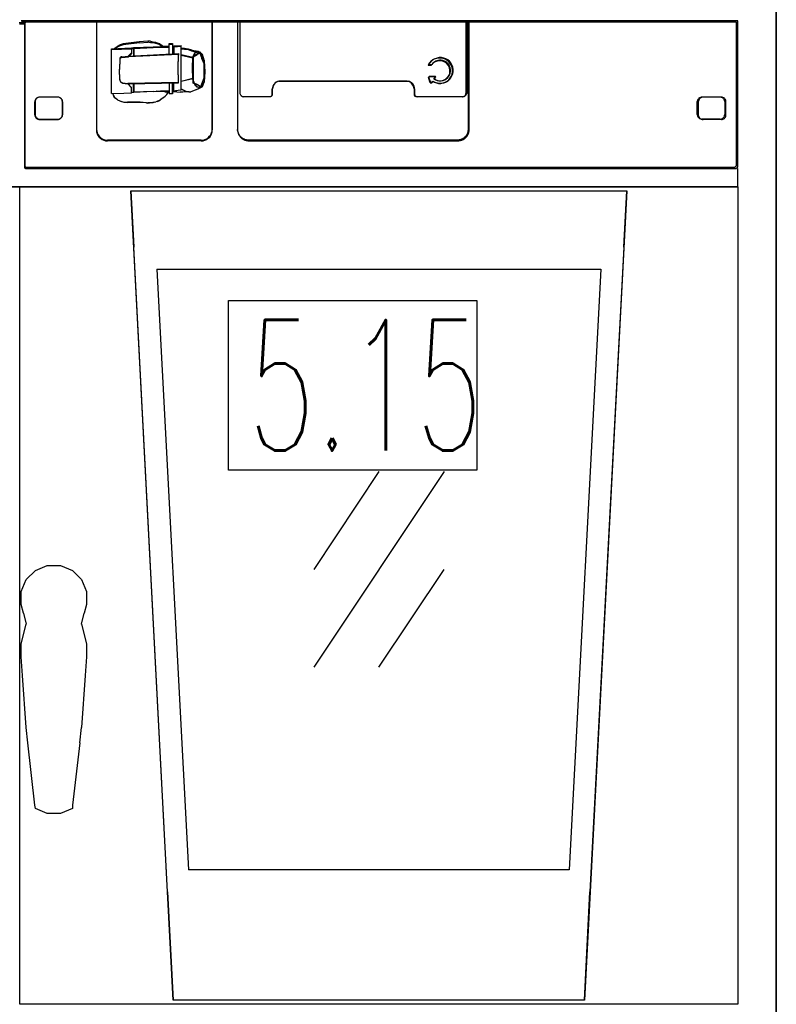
# Model space of a CAD drawing. Header units: millimetres. Extents: x 0 to 40100, y 0 to 29075.
# Tile 110 of 119: x 29820 to 30400, y 14844 to 15598. Entities that reach past the tile are written whole.
import ezdxf

# ---------------------------------------------------------------- set-up
doc = ezdxf.new("R2010")
doc.units = ezdxf.units.MM
doc.header["$MEASUREMENT"] = 0
doc.linetypes.add('AUSGEZOGEN', pattern=[0, 0])
doc.layers.get('0').update_dxf_attribs({"linetype": 'CONTINUOUS'})
for name, color, linetype, true_color in [('ibmp_KT_Einrichtung', 7, 'AUSGEZOGEN', 0x000080), ('ibmp_KT_Grundriss', 6, 'AUSGEZOGEN', 0xff00ff), ('ibmp_KT_Positionsnummern', 7, 'AUSGEZOGEN', 0x800000)]:
    doc.layers.add(name, color=color, linetype=linetype, true_color=true_color)
doc.layers.add('IBMP_KT_GR', color=7, linetype='AUSGEZOGEN')
doc.styles.get("Standard").update_dxf_attribs({"font": 'TXT.SHX'})

# ---------------------------------------------------------------- blocks, each defined once
blk = doc.blocks.new('BLOCK_00273')
at = {"layer": 'ibmp_KT_Einrichtung', "color": 0, "linetype": 'AUSGEZOGEN', "true_color": 0x000000}
for p, q in [((29819.71, 15595.9), (29824.1, 15595.9)), ((29820.01, 15594.9), (29824.4, 15594.9)), ((30370.41, 15597.2), (29821.4, 15597.2)), ((30369.4, 15596.2), (29821.7, 15596.2)), ((29824.1, 15596.7), (29824.61, 15597.2)), ((29824.1, 15484.7), (29824.1, 15596.7)), ((29824.81, 15596.2), (29824.4, 15595.7)), ((29824.4, 15485.6), (29824.4, 15595.7)), ((29879, 15597.2), (29879, 15513.7)), ((29879.2, 15596.2), (29879.2, 15514.1)), ((29967.71, 15514.1), (29967.71, 15596.2)), ((29967.81, 15597.2), (29967.81, 15513.6)), ((29987.01, 15596.2), (29987.01, 15513.9)), ((29987.11, 15597.2), (29987.11, 15513.1)), ((29988.9, 15596.2), (29988.9, 15542.1)), ((29989, 15597.2), (29989, 15541.6)), ((30162.31, 15542.1), (30162.31, 15596.2)), ((30162.81, 15597.2), (30162.81, 15541.6)), ((30164.1, 15513.4), (30164.1, 15596.2)), ((30164.61, 15512.6), (30164.61, 15597.2)), ((30369.4, 15486.4), (30369.4, 15596.2)), ((30370.41, 15485.4), (30370.41, 15597.2)), ((29897.11, 15578.7), (29894.91, 15577.6)), ((29897.21, 15578.1), (29895.01, 15576.9)), ((29899.51, 15579.5), (29897.11, 15578.7)), ((29899.61, 15578.8), (29897.21, 15578.1)), ((29911.8, 15581), (29899.51, 15579.5)), ((29911.9, 15580.3), (29899.61, 15578.8)), ((29918.4, 15581.5), (29911.8, 15581)), ((29911.9, 15580.3), (29918.5, 15580.8)), ((29920.41, 15581.5), (29918.4, 15581.5)), ((29919.2, 15580.8), (29918.5, 15580.8)), ((29919.2, 15580.8), (29920.51, 15580.7)), ((29920.41, 15581.5), (29922.41, 15581.2)), ((29920.51, 15580.7), (29922.41, 15580.5)), ((29922.41, 15581.2), (29924.2, 15580.8)), ((29922.41, 15580.5), (29924.2, 15580.1)), ((29924.2, 15580.8), (29925.9, 15580.2)), ((29924.2, 15580.1), (29926, 15579.5)), ((29927.61, 15579.5), (29925.9, 15580.2)), ((29927.61, 15578.8), (29926, 15579.5)), ((29927.61, 15579.5), (29929.1, 15578.6)), ((29927.61, 15578.8), (29929.1, 15577.9)), ((29930.01, 15577.9), (29929.1, 15578.6)), ((29930.01, 15577.3), (29929.1, 15577.9)), ((29930.41, 15577.6), (29930.01, 15577.9)), ((29934.81, 15571.2), (29934.81, 15579.9)), ((29934.81, 15579.9), (29937.21, 15579.9)), ((29934.81, 15579.2), (29937.31, 15579.2)), ((29937.21, 15579.9), (29937.21, 15571.8)), ((29937.21, 15577.6), (29938.3, 15577.7)), ((29937.31, 15579.2), (29937.31, 15571.3)), ((29938.3, 15578), (29943.9, 15578.3)), ((29938.3, 15578), (29938.3, 15571.3)), ((29938.3, 15577.3), (29943.9, 15577.7)), ((29943.9, 15544), (29943.9, 15578.3)), ((29890.51, 15575.8), (29906, 15576.4)), ((29890.51, 15541.5), (29890.51, 15575.8)), ((29890.61, 15575.2), (29906, 15575.7)), ((29890.61, 15541.5), (29890.61, 15575.2)), ((29893.21, 15576.3), (29892.91, 15575.9)), ((29893.3, 15575.7), (29893.01, 15575.3)), ((29893.21, 15576.3), (29894.91, 15577.6)), ((29893.3, 15575.7), (29895.01, 15576.9)), ((29898.4, 15569.7), (29903.4, 15570.1)), ((29903.4, 15570.1), (29906, 15572.6)), ((29903.4, 15570.1), (29941.9, 15572.1)), ((29903.5, 15569.6), (29906, 15572)), ((29941.9, 15571.5), (29903.5, 15569.6)), ((29906, 15576.4), (29907.51, 15576.7)), ((29906, 15576.4), (29906, 15572)), ((29906, 15575.7), (29907.61, 15576.1)), ((29907.51, 15576.7), (29922.51, 15577.3)), ((29907.51, 15576.7), (29907.51, 15570.3)), ((29907.61, 15576.1), (29922.61, 15576.7)), ((29907.61, 15576.1), (29907.61, 15569.8)), ((29922.51, 15577.3), (29928.01, 15577.6)), ((29922.61, 15576.7), (29928.01, 15576.9)), ((29934.81, 15577.6), (29928.01, 15577.6)), ((29928.01, 15576.9), (29934.81, 15576.9)), ((29930.51, 15576.9), (29930.01, 15577.3)), ((29937.31, 15577), (29938.3, 15577)), ((29941.6, 15561.1), (29941.9, 15571.4)), ((29941.6, 15560.8), (29941.9, 15570.9)), ((29941.9, 15572.1), (29941.9, 15570.9)), ((29944, 15576.2), (29943.9, 15576.2)), ((29944, 15575.6), (29943.9, 15575.6)), ((29953.01, 15569.1), (29943.9, 15571.1)), ((29952.91, 15568.6), (29943.9, 15570.6)), ((29944, 15576.2), (29944.81, 15576.3)), ((29944, 15575.6), (29944.81, 15575.7)), ((29944.81, 15576.3), (29946.6, 15576.2)), ((29944.81, 15575.7), (29946.6, 15575.6)), ((29946.6, 15576.2), (29949.4, 15575.7)), ((29946.6, 15575.6), (29949.4, 15575.1)), ((29949.4, 15575.7), (29951.8, 15574.9)), ((29949.4, 15575.1), (29951.8, 15574.3)), ((29951.8, 15574.9), (29953.7, 15574.3)), ((29951.8, 15574.3), (29953.7, 15573.7)), ((29954.4, 15573), (29953.01, 15569.5)), ((29954.3, 15572.4), (29953.01, 15569)), ((29953.21, 15569.7), (29956.2, 15571.3)), ((29953.3, 15570.2), (29956.3, 15571.9)), ((29953.3, 15549.7), (29953.3, 15570.2)), ((29957.11, 15573.6), (29953.7, 15574.3)), ((29957.11, 15573), (29953.7, 15573.7)), ((29954.51, 15572.6), (29954.3, 15572.4)), ((29954.51, 15573.2), (29954.4, 15573)), ((29954.51, 15573.2), (29954.91, 15573.4)), ((29954.51, 15572.6), (29954.91, 15572.9)), ((29954.91, 15573.4), (29955.21, 15573.4)), ((29954.91, 15572.9), (29955.01, 15572.9)), ((29955.21, 15572.8), (29955.01, 15572.9)), ((29955.51, 15573.5), (29955.21, 15573.4)), ((29955.51, 15572.9), (29955.21, 15572.8)), ((29956, 15573.6), (29955.51, 15573.5)), ((29956, 15573), (29955.51, 15572.9)), ((29956.6, 15573.7), (29956, 15573.6)), ((29956.5, 15573.1), (29956, 15573)), ((29958.21, 15572.4), (29956.2, 15571.3)), ((29958.3, 15573), (29956.3, 15571.9)), ((29957.11, 15573), (29956.5, 15573.1)), ((29957.11, 15573.6), (29956.6, 15573.7)), ((29957.11, 15573.6), (29957.21, 15573.6)), ((29957.11, 15573), (29957.21, 15573)), ((29957.61, 15573.5), (29957.21, 15573.6)), ((29957.61, 15572.9), (29957.21, 15573)), ((29958.4, 15573.1), (29957.61, 15573.5)), ((29958.4, 15572.5), (29957.61, 15572.9)), ((29958.21, 15572.4), (29959.91, 15568.4)), ((29958.3, 15573), (29960.01, 15568.9)), ((29959, 15572.6), (29958.4, 15573.1)), ((29959, 15572), (29958.4, 15572.5)), ((29959.4, 15572.2), (29959, 15572.6)), ((29959.3, 15571.7), (29959, 15572)), ((29959.3, 15571.7), (29959.4, 15571.6)), ((29959.4, 15572.2), (29959.61, 15572.1)), ((29959.51, 15571.6), (29959.4, 15571.6)), ((29959.61, 15571.5), (29959.51, 15571.6)), ((29960.01, 15571.6), (29959.61, 15572.1)), ((29960.01, 15571.1), (29959.61, 15571.5)), ((29960.01, 15571.6), (29960.21, 15571.3)), ((29960.11, 15570.8), (29960.01, 15571.1)), ((29961.4, 15566.7), (29960.11, 15570.8)), ((29961.5, 15567.1), (29960.21, 15571.3)), ((29896.9, 15568.1), (29896.6, 15560.2)), ((29897.01, 15567.7), (29896.7, 15559.9)), ((29897.01, 15568.7), (29896.9, 15568.5)), ((29896.9, 15568.5), (29896.9, 15568.1)), ((29897.21, 15569), (29897.01, 15568.7)), ((29897.11, 15568.3), (29897.01, 15568)), ((29897.01, 15568), (29897.01, 15567.7)), ((29897.31, 15568.5), (29897.11, 15568.3)), ((29897.41, 15569.2), (29897.21, 15569)), ((29897.51, 15568.7), (29897.31, 15568.5)), ((29897.61, 15569.4), (29897.41, 15569.2)), ((29897.71, 15568.9), (29897.51, 15568.7)), ((29897.81, 15569.6), (29897.61, 15569.4)), ((29897.91, 15569.1), (29897.71, 15568.9)), ((29898.11, 15569.7), (29897.81, 15569.6)), ((29898.21, 15569.1), (29897.91, 15569.1)), ((29898.4, 15569.7), (29898.11, 15569.7)), ((29898.5, 15569.2), (29898.21, 15569.1)), ((29898.5, 15569.2), (29903.5, 15569.6)), ((29952.61, 15561.3), (29953.01, 15569.1)), ((29952.61, 15560.9), (29952.91, 15568.6)), ((29953.01, 15569), (29952.91, 15568.6)), ((29953.01, 15569.5), (29953.01, 15569.1)), ((29953.21, 15549.5), (29953.21, 15569.7)), ((29961.6, 15564.3), (29959.91, 15568.4)), ((29961.6, 15564.7), (29960.01, 15568.9)), ((29961.4, 15566.7), (29961.5, 15566.1)), ((29961.5, 15567.1), (29961.6, 15566.6)), ((29961.5, 15566.1), (29962.01, 15558.2)), ((29961.6, 15566.6), (29962.11, 15558.5)), ((29961.6, 15553.2), (29961.6, 15564.7)), ((30134, 15564.4), (30133.21, 15563)), ((30135.41, 15563), (30133.21, 15563)), ((30133.6, 15563.4), (30134.4, 15564.9)), ((30135.8, 15563.4), (30133.6, 15563.4)), ((30135.11, 15565.7), (30134, 15564.4)), ((30135.61, 15566.2), (30134.4, 15564.9)), ((30136.4, 15566.8), (30135.11, 15565.7)), ((30135.61, 15563.3), (30135.41, 15563)), ((30136.9, 15567.3), (30135.61, 15566.2)), ((30136.5, 15564.3), (30135.61, 15563.3)), ((30136, 15563.7), (30135.8, 15563.4)), ((30136.9, 15564.8), (30136, 15563.7)), ((30137.91, 15567.7), (30136.4, 15566.8)), ((30137.51, 15565.2), (30136.5, 15564.3)), ((30138.4, 15568.1), (30136.9, 15567.3)), ((30138.01, 15565.6), (30136.9, 15564.8)), ((30138.7, 15565.9), (30137.51, 15565.2)), ((30139.51, 15568.3), (30137.91, 15567.7)), ((30139.2, 15566.3), (30138.01, 15565.6)), ((30140.01, 15568.7), (30138.4, 15568.1)), ((30140.01, 15566.4), (30138.7, 15565.9)), ((30140.51, 15566.8), (30139.2, 15566.3)), ((30141.2, 15568.5), (30139.51, 15568.3)), ((30141.6, 15569), (30140.01, 15568.7)), ((30141.4, 15566.6), (30140.01, 15566.4)), ((30141.8, 15567.1), (30140.51, 15566.8)), ((30142.91, 15568.5), (30141.2, 15568.5)), ((30142.71, 15566.6), (30141.4, 15566.6)), ((30143.4, 15569), (30141.6, 15569)), ((30143.21, 15567.1), (30141.8, 15567.1)), ((30144.1, 15566.4), (30142.71, 15566.6)), ((30144.61, 15568.3), (30142.91, 15568.5)), ((30144.51, 15566.8), (30143.21, 15567.1)), ((30145.11, 15568.7), (30143.4, 15569)), ((30145.41, 15565.9), (30144.1, 15566.4)), ((30145.8, 15566.3), (30144.51, 15566.8)), ((30146.2, 15567.7), (30144.61, 15568.3)), ((30146.7, 15568.1), (30145.11, 15568.7)), ((30146.6, 15565.2), (30145.41, 15565.9)), ((30147.01, 15565.7), (30145.8, 15566.3)), ((30147.71, 15566.8), (30146.2, 15567.7)), ((30147.61, 15564.4), (30146.6, 15565.2)), ((30148.21, 15567.3), (30146.7, 15568.1)), ((30148.11, 15564.8), (30147.01, 15565.7)), ((30148.5, 15563.3), (30147.61, 15564.4)), ((30149, 15565.7), (30147.71, 15566.8)), ((30149, 15563.7), (30148.11, 15564.8)), ((30149.51, 15566.2), (30148.21, 15567.3)), ((30149.2, 15562.2), (30148.5, 15563.3)), ((30150.11, 15564.5), (30149, 15565.7)), ((30149.61, 15562.5), (30149, 15563.7)), ((30150.61, 15564.9), (30149.51, 15566.2)), ((30151, 15563), (30150.11, 15564.5)), ((30151.4, 15563.4), (30150.61, 15564.9)), ((30151.5, 15561.4), (30151, 15563)), ((30152.01, 15561.8), (30151.4, 15563.4)), ((29896.9, 15552.2), (29896.6, 15560.2)), ((29897.01, 15552.1), (29896.7, 15559.9)), ((29941.9, 15550.7), (29941.6, 15561.1)), ((29941.9, 15550.5), (29941.6, 15560.8)), ((29953.01, 15553.2), (29952.61, 15561.3)), ((29952.91, 15553), (29952.61, 15560.9)), ((29962.01, 15558.2), (29961.5, 15550.5)), ((29962.11, 15558.5), (29961.6, 15550.7)), ((30148.5, 15554.5), (30149.2, 15555.6)), ((30149, 15554.7), (30149.71, 15555.9)), ((30149.61, 15560.9), (30149.2, 15562.2)), ((30149.2, 15555.6), (30149.71, 15556.9)), ((30150.11, 15561.3), (30149.61, 15562.5)), ((30149.91, 15559.6), (30149.61, 15560.9)), ((30149.71, 15556.9), (30149.91, 15558.2)), ((30149.71, 15555.9), (30150.11, 15557.2)), ((30149.91, 15558.2), (30149.91, 15559.6)), ((30150.41, 15559.9), (30150.11, 15561.3)), ((30150.11, 15557.2), (30150.41, 15558.5)), ((30150.41, 15558.5), (30150.41, 15559.9)), ((30150.61, 15553.6), (30151.4, 15555.1)), ((30151, 15554.8), (30151.5, 15556.4)), ((30151.4, 15555.1), (30152.01, 15556.7)), ((30151.8, 15559.7), (30151.5, 15561.4)), ((30151.5, 15556.4), (30151.8, 15558.1)), ((30151.8, 15558.1), (30151.8, 15559.7)), ((30152.31, 15560.1), (30152.01, 15561.8)), ((30152.01, 15556.7), (30152.31, 15558.4)), ((30152.31, 15558.4), (30152.31, 15560.1)), ((29896.9, 15552.2), (29896.9, 15551.7)), ((29896.9, 15551.7), (29897.11, 15551.3)), ((29897.01, 15552.1), (29897.01, 15551.6)), ((29897.01, 15551.6), (29897.21, 15551.1)), ((29897.11, 15551.3), (29897.31, 15550.8)), ((29897.21, 15551.1), (29897.51, 15550.7)), ((29897.31, 15550.8), (29897.61, 15550.5)), ((29897.51, 15550.7), (29897.81, 15550.3)), ((29897.61, 15550.5), (29898.01, 15550.1)), ((29897.81, 15550.3), (29898.11, 15550)), ((29898.01, 15550.1), (29898.4, 15549.9)), ((29898.11, 15550), (29898.6, 15549.7)), ((29898.4, 15549.9), (29898.9, 15549.7)), ((29898.6, 15549.7), (29899, 15549.5)), ((29899, 15549.7), (29898.9, 15549.7)), ((29899, 15549.7), (29903.11, 15549.2)), ((29899.1, 15549.5), (29899, 15549.5)), ((29899.1, 15549.5), (29903.21, 15549)), ((29941.9, 15550), (29903.11, 15549.2)), ((29906, 15546), (29903.11, 15549.2)), ((29903.21, 15549), (29941.9, 15549.8)), ((29906, 15545.9), (29903.21, 15549)), ((29907.51, 15542.5), (29907.51, 15549.2)), ((29907.61, 15549.1), (29907.61, 15542.4)), ((29934.81, 15549.8), (29934.81, 15541.4)), ((29937.21, 15549.9), (29937.21, 15541.4)), ((29937.31, 15541.4), (29937.31, 15549.7)), ((29938.3, 15543.4), (29938.3, 15549.9)), ((29941.9, 15549.8), (29941.9, 15550.7)), ((29943.9, 15551), (29953.01, 15553.2)), ((29943.9, 15550.9), (29952.91, 15553)), ((29952.91, 15553), (29953.01, 15552.5)), ((29953.01, 15553.2), (29953.01, 15552.7)), ((29954.4, 15548.5), (29953.01, 15552.7)), ((29954.3, 15548.3), (29953.01, 15552.5)), ((29957.21, 15547.7), (29953.21, 15549.5)), ((29957.21, 15547.8), (29953.3, 15549.7)), ((29954.3, 15548.3), (29954.51, 15548)), ((29954.4, 15548.5), (29954.51, 15548.1)), ((29954.51, 15548.1), (29954.91, 15547.7)), ((29954.51, 15548), (29954.91, 15547.6)), ((29954.91, 15547.7), (29955.01, 15547.7)), ((29954.91, 15547.6), (29955.01, 15547.5)), ((29955.01, 15547.7), (29955.21, 15547.6)), ((29955.01, 15547.5), (29955.21, 15547.5)), ((29955.21, 15547.6), (29955.21, 15547.4)), ((29955.61, 15547.2), (29955.21, 15547.5)), ((29957.21, 15547.8), (29959, 15547)), ((29957.21, 15547.7), (29959, 15546.9)), ((29959, 15547), (29960.31, 15550.2)), ((29959, 15546.9), (29960.31, 15550.1)), ((29960.11, 15546.7), (29961.4, 15550.1)), ((29960.21, 15546.8), (29961.5, 15550.2)), ((29960.31, 15550.2), (29961.6, 15553.5)), ((29960.31, 15550.1), (29961.6, 15553.2)), ((29961.5, 15550.5), (29961.4, 15550.1)), ((29961.6, 15550.7), (29961.5, 15550.2)), ((30014.61, 15548), (30014.2, 15547.1)), ((30014.81, 15548.1), (30014.4, 15547.2)), ((30015.21, 15548.8), (30014.61, 15548)), ((30015.41, 15549), (30014.81, 15548.1)), ((30016, 15549.6), (30015.21, 15548.8)), ((30016.2, 15549.7), (30015.41, 15549)), ((30016.8, 15550.2), (30016, 15549.6)), ((30017.01, 15550.3), (30016.2, 15549.7)), ((30017.81, 15550.6), (30016.8, 15550.2)), ((30018.01, 15550.8), (30017.01, 15550.3)), ((30018.8, 15550.9), (30017.81, 15550.6)), ((30019, 15551), (30018.01, 15550.8)), ((30018.8, 15550.9), (30117.41, 15550.9)), ((30020.01, 15551.1), (30019, 15551)), ((30116.8, 15551.1), (30020.01, 15551.1)), ((30116.8, 15551.1), (30117.81, 15551)), ((30118.4, 15550.6), (30117.41, 15550.9)), ((30118.8, 15550.8), (30117.81, 15551)), ((30119.4, 15550.2), (30118.4, 15550.6)), ((30119.81, 15550.3), (30118.8, 15550.8)), ((30120.21, 15549.6), (30119.4, 15550.2)), ((30120.71, 15549.7), (30119.81, 15550.3)), ((30121, 15548.8), (30120.21, 15549.6)), ((30121.4, 15549), (30120.71, 15549.7)), ((30121.6, 15548), (30121, 15548.8)), ((30122.01, 15548.1), (30121.4, 15549)), ((30122.01, 15547.1), (30121.6, 15548)), ((30122.41, 15547.2), (30122.01, 15548.1)), ((30133.7, 15554.3), (30133.4, 15553.9)), ((30134.81, 15549.6), (30133.4, 15553.9)), ((30138.3, 15554.4), (30133.7, 15554.3)), ((30134.1, 15554.6), (30133.8, 15554.1)), ((30135.31, 15549.8), (30133.8, 15554.1)), ((30138.8, 15554.6), (30134.1, 15554.6)), ((30134.81, 15549.6), (30135.41, 15549.5)), ((30135.31, 15549.8), (30135.8, 15549.7)), ((30136.4, 15551), (30135.41, 15549.5)), ((30136.9, 15551.1), (30135.8, 15549.7)), ((30136.4, 15551), (30137.91, 15550.1)), ((30136.9, 15551.1), (30138.4, 15550.3)), ((30137.61, 15552.5), (30138.6, 15553.9)), ((30137.61, 15552.5), (30138.8, 15551.9)), ((30137.91, 15550.1), (30139.51, 15549.6)), ((30138.01, 15552.7), (30139, 15554.1)), ((30138.01, 15552.7), (30139.2, 15552.1)), ((30138.6, 15553.9), (30138.3, 15554.4)), ((30138.4, 15550.3), (30140.01, 15549.7)), ((30139, 15554.1), (30138.8, 15554.6)), ((30138.8, 15551.9), (30140.01, 15551.4)), ((30139.2, 15552.1), (30140.51, 15551.6)), ((30139.51, 15549.6), (30141.2, 15549.2)), ((30140.01, 15551.4), (30141.4, 15551.2)), ((30140.01, 15549.7), (30141.7, 15549.4)), ((30140.51, 15551.6), (30141.9, 15551.3)), ((30141.2, 15549.2), (30142.91, 15549.2)), ((30141.4, 15551.2), (30142.81, 15551.2)), ((30141.7, 15549.4), (30143.4, 15549.4)), ((30141.9, 15551.3), (30143.21, 15551.3)), ((30142.81, 15551.2), (30144.1, 15551.4)), ((30142.91, 15549.2), (30144.61, 15549.6)), ((30143.21, 15551.3), (30144.61, 15551.6)), ((30143.4, 15549.4), (30145.11, 15549.7)), ((30144.1, 15551.4), (30145.41, 15551.9)), ((30144.61, 15551.6), (30145.9, 15552.1)), ((30144.61, 15549.6), (30146.2, 15550.1)), ((30145.11, 15549.7), (30146.7, 15550.3)), ((30145.41, 15551.9), (30146.6, 15552.6)), ((30145.9, 15552.1), (30147.01, 15552.8)), ((30146.2, 15550.1), (30147.71, 15551)), ((30146.6, 15552.6), (30147.61, 15553.4)), ((30146.7, 15550.3), (30148.21, 15551.1)), ((30147.01, 15552.8), (30148.11, 15553.6)), ((30147.61, 15553.4), (30148.5, 15554.5)), ((30147.71, 15551), (30149, 15552.1)), ((30148.11, 15553.6), (30149, 15554.7)), ((30148.21, 15551.1), (30149.51, 15552.3)), ((30149, 15552.1), (30150.11, 15553.4)), ((30149.51, 15552.3), (30150.61, 15553.6)), ((30150.11, 15553.4), (30151, 15554.8)), ((29890.51, 15541.5), (29899.91, 15541.9)), ((29890.61, 15541.5), (29900.01, 15541.9)), ((29892.91, 15538.2), (29891.5, 15541.6)), ((29893.01, 15538.2), (29891.6, 15541.5)), ((29899.91, 15541.9), (29906, 15542.1)), ((29900.01, 15541.9), (29906, 15542.1)), ((29906, 15542.1), (29906, 15546)), ((29907.51, 15542.5), (29906, 15542.1)), ((29907.61, 15542.4), (29906, 15542.1)), ((29922.51, 15543), (29907.51, 15542.5)), ((29922.61, 15543), (29907.61, 15542.4)), ((29922.51, 15543), (29928.01, 15543.3)), ((29922.61, 15543), (29928.01, 15543.3)), ((29931.5, 15542.9), (29924.81, 15543.2)), ((29934.81, 15543.3), (29928.01, 15543.3)), ((29931.5, 15542.9), (29934.81, 15542.8)), ((29931.8, 15539.6), (29932.91, 15540.8)), ((29931.8, 15539.5), (29932.91, 15540.8)), ((29932.91, 15540.8), (29933.7, 15542)), ((29932.91, 15540.8), (29933.7, 15541.9)), ((29933.7, 15542), (29934.1, 15542.7)), ((29933.7, 15541.9), (29934.1, 15542.6)), ((29934.1, 15542.6), (29934.2, 15542.8)), ((29934.1, 15542.7), (29934.2, 15542.8)), ((29937.31, 15541.4), (29934.81, 15541.4)), ((29943.9, 15544), (29937.21, 15543.3)), ((29938.3, 15542.7), (29937.21, 15542.8)), ((29943.9, 15544), (29937.31, 15543.3)), ((29940.61, 15542.7), (29937.31, 15542.7)), ((29940.61, 15542.7), (29943.3, 15542.6)), ((29945.21, 15542.5), (29943.3, 15542.6)), ((29945.21, 15542.6), (29943.3, 15542.6)), ((29944, 15545.2), (29943.9, 15545.3)), ((29944, 15545.1), (29943.9, 15545.2)), ((29944.2, 15544.9), (29944, 15545.2)), ((29944.2, 15544.8), (29944, 15545.1)), ((29947.81, 15543.1), (29944.2, 15544.9)), ((29944.2, 15544.8), (29947.81, 15543.1)), ((29950.01, 15542.7), (29945.21, 15542.6)), ((29949.81, 15542.7), (29947.81, 15543.1)), ((29949.81, 15542.8), (29947.81, 15543.1)), ((29949.81, 15542.8), (29950.61, 15542.7)), ((29949.81, 15542.7), (29950.61, 15542.7)), ((29950.51, 15542.7), (29951.3, 15542.8)), ((29956.5, 15544.9), (29951.3, 15542.8)), ((29956.6, 15544.9), (29951.3, 15542.8)), ((29955.61, 15547.1), (29955.21, 15547.4)), ((29956.3, 15546.7), (29955.61, 15547.2)), ((29956.3, 15546.5), (29955.61, 15547.1)), ((29957.41, 15546.2), (29956.3, 15546.7)), ((29957.31, 15546.1), (29956.3, 15546.5)), ((29959.3, 15546.1), (29956.5, 15544.9)), ((29959.3, 15546.1), (29956.6, 15544.9)), ((29958.21, 15546), (29957.31, 15546.1)), ((29958.21, 15546.1), (29957.41, 15546.2)), ((29958.8, 15546.2), (29958.21, 15546.1)), ((29958.8, 15546.1), (29958.21, 15546)), ((29959, 15546.2), (29958.8, 15546.2)), ((29959, 15546.1), (29958.8, 15546.1)), ((29959, 15546.2), (29959.2, 15546.3)), ((29959, 15546.1), (29959.1, 15546.2)), ((29959.3, 15546.3), (29959.1, 15546.2)), ((29959.4, 15546.4), (29959.2, 15546.3)), ((29959.61, 15546.3), (29959.3, 15546.3)), ((29959.61, 15546.3), (29959.3, 15546.1)), ((29959.61, 15546.3), (29959.4, 15546.4)), ((29960.01, 15546.6), (29959.61, 15546.3)), ((29960.01, 15546.5), (29959.61, 15546.3)), ((29960.01, 15546.6), (29960.21, 15546.8)), ((29960.01, 15546.5), (29960.11, 15546.7)), ((29988.9, 15542.1), (29989, 15541.6)), ((29989, 15541.6), (29989.1, 15541.1)), ((29989, 15541.6), (29989.2, 15541.1)), ((29989.1, 15541.1), (29989.3, 15540.6)), ((29989.2, 15541.1), (29989.4, 15540.6)), ((29989.3, 15540.6), (29989.61, 15540.2)), ((29989.4, 15540.6), (29989.71, 15540.2)), ((29989.61, 15540.2), (29990.01, 15539.8)), ((29989.71, 15540.2), (29990.11, 15539.8)), ((30013.4, 15539.9), (30013.6, 15540.1)), ((30013.5, 15539.8), (30013.7, 15540.1)), ((30013.6, 15540.1), (30013.7, 15540.5)), ((30013.7, 15540.5), (30013.8, 15540.8)), ((30013.7, 15540.1), (30013.9, 15540.4)), ((30013.9, 15546.1), (30013.8, 15545.1)), ((30013.8, 15540.8), (30013.8, 15545.1)), ((30014.2, 15547.1), (30013.9, 15546.1)), ((30013.9, 15540.4), (30014, 15540.8)), ((30014.1, 15546.2), (30014, 15545.1)), ((30014, 15540.8), (30014, 15545.1)), ((30014.4, 15547.2), (30014.1, 15546.2)), ((30122.31, 15546.1), (30122.01, 15547.1)), ((30122.41, 15545.1), (30122.31, 15546.1)), ((30122.71, 15546.2), (30122.41, 15547.2)), ((30122.41, 15545.1), (30122.41, 15540.8)), ((30122.41, 15540.8), (30122.51, 15540.5)), ((30122.51, 15540.5), (30122.61, 15540.1)), ((30122.61, 15540.1), (30122.81, 15539.9)), ((30122.81, 15545.1), (30122.71, 15546.2)), ((30122.81, 15545.1), (30122.81, 15540.8)), ((30122.81, 15540.8), (30122.91, 15540.4)), ((30122.91, 15540.4), (30123.11, 15540.1)), ((30123.11, 15540.1), (30123.3, 15539.8)), ((30161.2, 15539.8), (30161.6, 15540.2)), ((30161.6, 15540.2), (30161.9, 15540.6)), ((30161.7, 15539.8), (30162.11, 15540.2)), ((30161.9, 15540.6), (30162.11, 15541.1)), ((30162.11, 15541.1), (30162.21, 15541.6)), ((30162.11, 15540.2), (30162.41, 15540.6)), ((30162.21, 15541.6), (30162.31, 15542.1)), ((30162.41, 15540.6), (30162.61, 15541.1)), ((30162.61, 15541.1), (30162.81, 15541.6)), ((29831.9, 15535.7), (29831.8, 15535.1)), ((29831.8, 15525.1), (29831.8, 15535.1)), ((29832.01, 15536.4), (29831.9, 15535.7)), ((29832.31, 15536.9), (29832.01, 15536.4)), ((29832.31, 15536.4), (29832.11, 15535.9)), ((29832.11, 15535.9), (29832.11, 15524.8)), ((29832.61, 15537.4), (29832.31, 15536.9)), ((29832.61, 15537), (29832.31, 15536.4)), ((29833.11, 15537.9), (29832.61, 15537.4)), ((29832.91, 15537.5), (29832.61, 15537)), ((29833.3, 15537.9), (29832.91, 15537.5)), ((29833.6, 15538.2), (29833.11, 15537.9)), ((29833.8, 15538.3), (29833.3, 15537.9)), ((29834.1, 15538.5), (29833.6, 15538.2)), ((29834.4, 15538.5), (29833.8, 15538.3)), ((29834.81, 15538.6), (29834.1, 15538.5)), ((29835.01, 15538.7), (29834.4, 15538.5)), ((29835.41, 15538.7), (29834.81, 15538.6)), ((29850.21, 15538.7), (29835.01, 15538.7)), ((29850.01, 15538.6), (29849.4, 15538.7)), ((29850.61, 15538.5), (29850.01, 15538.6)), ((29850.8, 15538.5), (29850.21, 15538.7)), ((29851.1, 15538.2), (29850.61, 15538.5)), ((29851.3, 15538.3), (29850.8, 15538.5)), ((29851.6, 15537.9), (29851.1, 15538.2)), ((29851.8, 15537.9), (29851.3, 15538.3)), ((29852.11, 15537.4), (29851.6, 15537.9)), ((29852.31, 15537.5), (29851.8, 15537.9)), ((29852.41, 15536.9), (29852.11, 15537.4)), ((29852.61, 15537), (29852.31, 15537.5)), ((29852.71, 15536.4), (29852.41, 15536.9)), ((29852.91, 15536.4), (29852.61, 15537)), ((29852.81, 15535.7), (29852.71, 15536.4)), ((29852.91, 15535.1), (29852.81, 15535.7)), ((29853.11, 15535.9), (29852.91, 15536.4)), ((29852.91, 15535.1), (29852.91, 15525.1)), ((29853.11, 15524.8), (29853.11, 15535.9)), ((29895.11, 15536.7), (29892.91, 15538.2)), ((29895.21, 15536.7), (29893.01, 15538.2)), ((29895.11, 15536.7), (29897.51, 15535.6)), ((29895.21, 15536.7), (29897.61, 15535.7)), ((29897.51, 15535.6), (29900.01, 15534.9)), ((29897.61, 15535.7), (29900.11, 15535)), ((29900.01, 15534.9), (29902.61, 15534.7)), ((29900.11, 15535), (29902.71, 15534.8)), ((29912.41, 15534.7), (29902.61, 15534.7)), ((29912.51, 15534.8), (29902.71, 15534.8)), ((29916.9, 15534.3), (29912.41, 15534.7)), ((29917.01, 15534.4), (29912.51, 15534.8)), ((29917.41, 15534.3), (29916.9, 15534.3)), ((29917.51, 15534.4), (29917.01, 15534.4)), ((29917.41, 15534.3), (29918.4, 15534.2)), ((29917.51, 15534.4), (29918.4, 15534.3)), ((29919.81, 15534.3), (29918.4, 15534.3)), ((29919.71, 15534.2), (29918.4, 15534.2)), ((29920.9, 15534.3), (29919.71, 15534.2)), ((29921, 15534.5), (29919.81, 15534.3)), ((29922.21, 15534.5), (29920.9, 15534.3)), ((29922.21, 15534.6), (29921, 15534.5)), ((29923.4, 15534.9), (29922.21, 15534.6)), ((29923.4, 15534.8), (29922.21, 15534.5)), ((29923.4, 15534.9), (29924.61, 15535.2)), ((29923.4, 15534.8), (29924.61, 15535.1)), ((29925.71, 15535.6), (29924.61, 15535.2)), ((29925.71, 15535.5), (29924.61, 15535.1)), ((29925.71, 15535.6), (29926.8, 15536.1)), ((29925.71, 15535.5), (29926.8, 15536)), ((29926.8, 15536.1), (29928.01, 15536.7)), ((29926.8, 15536), (29927.91, 15536.6)), ((29929.2, 15537.4), (29927.91, 15536.6)), ((29929.2, 15537.4), (29928.01, 15536.7)), ((29930.61, 15538.4), (29929.2, 15537.4)), ((29930.51, 15538.4), (29929.2, 15537.4)), ((29930.51, 15538.4), (29931.8, 15539.5)), ((29930.61, 15538.4), (29931.8, 15539.6)), ((29990.01, 15539.8), (29990.41, 15539.6)), ((29990.11, 15539.8), (29990.51, 15539.5)), ((29990.41, 15539.6), (29990.8, 15539.3)), ((29990.51, 15539.5), (29991, 15539.3)), ((29990.8, 15539.3), (29991.4, 15539.2)), ((29991, 15539.3), (29991.5, 15539.2)), ((29991.4, 15539.2), (29991.9, 15539.1)), ((29991.5, 15539.2), (29992.01, 15539.1)), ((30012.41, 15539.1), (29991.9, 15539.1)), ((30011.8, 15539.1), (30012.21, 15539.2)), ((30012.21, 15539.2), (30012.51, 15539.3)), ((30012.41, 15539.1), (30012.71, 15539.2)), ((30012.51, 15539.3), (30012.81, 15539.4)), ((30012.71, 15539.2), (30013.01, 15539.4)), ((30012.81, 15539.4), (30013.11, 15539.6)), ((30013.01, 15539.4), (30013.3, 15539.6)), ((30013.11, 15539.6), (30013.4, 15539.9)), ((30013.3, 15539.6), (30013.5, 15539.8)), ((30122.81, 15539.9), (30123.11, 15539.6)), ((30123.11, 15539.6), (30123.4, 15539.4)), ((30123.3, 15539.8), (30123.5, 15539.6)), ((30123.4, 15539.4), (30123.7, 15539.3)), ((30123.5, 15539.6), (30123.8, 15539.4)), ((30123.7, 15539.3), (30124, 15539.2)), ((30123.8, 15539.4), (30124.1, 15539.2)), ((30124, 15539.2), (30124.4, 15539.1)), ((30124.1, 15539.2), (30124.4, 15539.2)), ((30124.4, 15539.2), (30124.81, 15539.1)), ((30159.81, 15539.1), (30124.4, 15539.1)), ((30159.3, 15539.1), (30159.81, 15539.2)), ((30159.81, 15539.2), (30160.31, 15539.3)), ((30159.81, 15539.1), (30160.31, 15539.2)), ((30160.31, 15539.3), (30160.8, 15539.6)), ((30160.31, 15539.2), (30160.8, 15539.3)), ((30160.8, 15539.6), (30161.2, 15539.8)), ((30160.8, 15539.3), (30161.3, 15539.5)), ((30161.3, 15539.5), (30161.7, 15539.8)), ((30339.4, 15535.3), (30339.51, 15535.9)), ((30339.4, 15525.4), (30339.4, 15535.3)), ((30339.61, 15536.4), (30339.51, 15535.9)), ((30339.91, 15537), (30339.61, 15536.4)), ((30340.31, 15537.5), (30339.91, 15537)), ((30340.71, 15537.9), (30340.31, 15537.5)), ((30340.61, 15536.4), (30340.41, 15535.7)), ((30340.41, 15524.5), (30340.41, 15535.7)), ((30340.8, 15536.9), (30340.61, 15536.4)), ((30341.2, 15538.3), (30340.71, 15537.9)), ((30341.2, 15537.4), (30340.8, 15536.9)), ((30341.8, 15538.5), (30341.2, 15538.3)), ((30341.6, 15537.9), (30341.2, 15537.4)), ((30342.11, 15538.2), (30341.6, 15537.9)), ((30342.41, 15538.7), (30341.8, 15538.5)), ((30342.71, 15538.5), (30342.11, 15538.2)), ((30357.91, 15538.7), (30342.41, 15538.7)), ((30343.3, 15538.6), (30342.71, 15538.5)), ((30343.9, 15538.7), (30343.3, 15538.6)), ((30358.11, 15538.5), (30357.51, 15538.7)), ((30358.5, 15538.6), (30357.91, 15538.7)), ((30358.7, 15538.3), (30358.11, 15538.5)), ((30359.1, 15538.5), (30358.5, 15538.6)), ((30359.2, 15537.9), (30358.7, 15538.3)), ((30359.71, 15538.2), (30359.1, 15538.5)), ((30359.61, 15537.5), (30359.2, 15537.9)), ((30360.01, 15537), (30359.61, 15537.5)), ((30360.21, 15537.9), (30359.71, 15538.2)), ((30360.21, 15536.4), (30360.01, 15537)), ((30360.61, 15537.4), (30360.21, 15537.9)), ((30360.41, 15535.9), (30360.21, 15536.4)), ((30360.51, 15535.3), (30360.41, 15535.9)), ((30360.51, 15535.3), (30360.51, 15525.4)), ((30361, 15536.9), (30360.61, 15537.4)), ((30361.2, 15536.4), (30361, 15536.9)), ((30361.4, 15535.7), (30361.2, 15536.4)), ((30361.4, 15524.5), (30361.4, 15535.7)), ((29831.8, 15525.1), (29831.9, 15524.5)), ((29852.81, 15524.5), (29852.91, 15525.1)), ((30339.4, 15525.4), (30339.51, 15524.8)), ((30360.41, 15524.8), (30360.51, 15525.4)), ((29831.9, 15524.5), (29832.01, 15523.9)), ((29832.01, 15523.9), (29832.31, 15523.4)), ((29832.11, 15524.8), (29832.31, 15524.2)), ((29832.31, 15524.2), (29832.61, 15523.7)), ((29832.31, 15523.4), (29832.61, 15522.9)), ((29832.61, 15523.7), (29832.91, 15523.2)), ((29832.61, 15522.9), (29833.11, 15522.4)), ((29832.91, 15523.2), (29833.3, 15522.8)), ((29833.11, 15522.4), (29833.6, 15522.1)), ((29833.3, 15522.8), (29833.8, 15522.4)), ((29833.6, 15522.1), (29834.1, 15521.8)), ((29833.8, 15522.4), (29834.4, 15522.2)), ((29834.1, 15521.8), (29834.81, 15521.7)), ((29834.4, 15522.2), (29835.01, 15522)), ((29834.81, 15521.7), (29835.41, 15521.6)), ((29835.01, 15522), (29835.61, 15521.9)), ((29835.41, 15521.6), (29849.4, 15521.6)), ((29835.61, 15521.9), (29849.61, 15521.9)), ((29849.4, 15521.6), (29850.01, 15521.7)), ((29849.61, 15521.9), (29850.21, 15522)), ((29850.01, 15521.7), (29850.61, 15521.8)), ((29850.21, 15522), (29850.8, 15522.2)), ((29850.61, 15521.8), (29851.1, 15522.1)), ((29850.8, 15522.2), (29851.3, 15522.4)), ((29851.1, 15522.1), (29851.6, 15522.4)), ((29851.3, 15522.4), (29851.8, 15522.8)), ((29851.6, 15522.4), (29852.11, 15522.9)), ((29851.8, 15522.8), (29852.31, 15523.2)), ((29852.11, 15522.9), (29852.41, 15523.4)), ((29852.31, 15523.2), (29852.61, 15523.7)), ((29852.41, 15523.4), (29852.71, 15523.9)), ((29852.61, 15523.7), (29852.91, 15524.2)), ((29852.71, 15523.9), (29852.81, 15524.5)), ((29852.91, 15524.2), (29853.11, 15524.8)), ((30339.51, 15524.8), (30339.61, 15524.2)), ((30339.61, 15524.2), (30339.91, 15523.7)), ((30339.91, 15523.7), (30340.31, 15523.2)), ((30340.31, 15523.2), (30340.71, 15522.8)), ((30340.41, 15524.5), (30340.61, 15523.9)), ((30340.61, 15523.9), (30340.8, 15523.4)), ((30340.71, 15522.8), (30341.2, 15522.4)), ((30340.8, 15523.4), (30341.2, 15522.9)), ((30341.2, 15522.9), (30341.6, 15522.4)), ((30341.2, 15522.4), (30341.8, 15522.2)), ((30341.6, 15522.4), (30342.11, 15522.1)), ((30341.8, 15522.2), (30342.41, 15522)), ((30342.11, 15522.1), (30342.71, 15521.8)), ((30342.41, 15522), (30343.01, 15521.9)), ((30342.71, 15521.8), (30343.3, 15521.7)), ((30356.9, 15521.9), (30343.01, 15521.9)), ((30343.3, 15521.7), (30343.9, 15521.6)), ((30357.91, 15521.6), (30343.9, 15521.6)), ((30356.9, 15521.9), (30357.51, 15522)), ((30357.51, 15522), (30358.11, 15522.2)), ((30357.91, 15521.6), (30358.5, 15521.7)), ((30358.11, 15522.2), (30358.7, 15522.4)), ((30358.5, 15521.7), (30359.1, 15521.8)), ((30358.7, 15522.4), (30359.2, 15522.8)), ((30359.1, 15521.8), (30359.71, 15522.1)), ((30359.2, 15522.8), (30359.61, 15523.2)), ((30359.61, 15523.2), (30360.01, 15523.7)), ((30359.71, 15522.1), (30360.21, 15522.4)), ((30360.01, 15523.7), (30360.21, 15524.2)), ((30360.21, 15524.2), (30360.41, 15524.8)), ((30360.21, 15522.4), (30360.61, 15522.9)), ((30360.61, 15522.9), (30361, 15523.4)), ((30361, 15523.4), (30361.2, 15523.9)), ((30361.2, 15523.9), (30361.4, 15524.5)), ((29879, 15513.7), (29879.2, 15512.2)), ((29879.2, 15514.1), (29879.3, 15512.7)), ((29879.2, 15512.2), (29879.51, 15510.7)), ((29879.3, 15512.7), (29879.71, 15511.3)), ((29879.51, 15510.7), (29880.21, 15509.4)), ((29879.71, 15511.3), (29880.31, 15510)), ((29880.31, 15510), (29881.2, 15508.8)), ((29965.71, 15508.8), (29966.6, 15510)), ((29966.6, 15510), (29967.21, 15511.3)), ((29966.6, 15509.4), (29967.21, 15510.7)), ((29967.21, 15511.3), (29967.61, 15512.7)), ((29967.21, 15510.7), (29967.61, 15512.2)), ((29967.61, 15512.7), (29967.71, 15514.1)), ((29967.61, 15512.2), (29967.81, 15513.6)), ((29987.11, 15513.6), (29987.01, 15513.9)), ((29987.11, 15513.6), (29987.21, 15513.4)), ((29987.21, 15512.9), (29987.11, 15513.1)), ((29987.21, 15513.4), (29987.21, 15512.6)), ((29987.21, 15512.6), (29987.31, 15512.4)), ((29987.21, 15512.6), (29987.31, 15512.3)), ((29987.31, 15512.4), (29987.41, 15512.1)), ((29987.31, 15512.3), (29987.31, 15512.1)), ((29987.31, 15512.1), (29987.41, 15511.9)), ((29987.41, 15512.1), (29987.41, 15511.9)), ((29987.41, 15511.9), (29987.51, 15511.6)), ((29987.51, 15511.6), (29987.61, 15511.4)), ((29987.51, 15511.6), (29987.51, 15511.3)), ((29987.51, 15511.3), (29987.61, 15511.1)), ((29987.61, 15511.4), (29987.71, 15511.2)), ((29987.61, 15511.1), (29987.71, 15510.9)), ((29987.71, 15511.2), (29987.81, 15510.9)), ((29987.71, 15510.9), (29987.81, 15510.6)), ((29987.81, 15510.9), (29987.91, 15510.7)), ((29987.81, 15510.6), (29987.91, 15510.4)), ((29987.91, 15510.7), (29988.01, 15510.5)), ((29987.91, 15510.4), (29988.01, 15510.2)), ((29988.01, 15510.5), (29988.11, 15510.3)), ((29988.01, 15510.2), (29988.11, 15509.9)), ((29988.11, 15510.3), (29988.3, 15510)), ((29988.11, 15509.9), (29988.21, 15509.7)), ((29988.3, 15510), (29988.4, 15509.8)), ((29988.4, 15509.8), (29988.5, 15509.6)), ((30162.81, 15509.8), (30162.61, 15509.6)), ((30162.81, 15509.8), (30162.91, 15510)), ((30162.91, 15510), (30163.01, 15510.2)), ((30163.01, 15510.2), (30163.21, 15510.5)), ((30163.21, 15510.5), (30163.3, 15510.7)), ((30163.3, 15510.7), (30163.4, 15510.9)), ((30163.4, 15510.9), (30163.5, 15511.1)), ((30163.5, 15511.1), (30163.6, 15511.4)), ((30163.6, 15511.4), (30163.7, 15511.6)), ((30163.6, 15509.7), (30163.7, 15509.9)), ((30163.7, 15511.6), (30163.8, 15511.9)), ((30163.7, 15509.9), (30163.8, 15510.1)), ((30163.8, 15512.1), (30163.9, 15512.3)), ((30163.8, 15511.9), (30163.8, 15512.1)), ((30163.8, 15510.1), (30163.9, 15510.4)), ((30163.9, 15512.3), (30164, 15512.6)), ((30163.9, 15510.4), (30164, 15510.6)), ((30164, 15513.1), (30164.1, 15513.4)), ((30164, 15512.6), (30164, 15513.1)), ((30164, 15510.6), (30164.1, 15510.9)), ((30164.1, 15510.9), (30164.2, 15511.1)), ((30164.2, 15511.1), (30164.3, 15511.3)), ((30164.3, 15511.6), (30164.4, 15511.8)), ((30164.3, 15511.3), (30164.3, 15511.6)), ((30164.4, 15511.8), (30164.51, 15512.1)), ((30164.51, 15512.3), (30164.61, 15512.6)), ((30164.51, 15512.1), (30164.51, 15512.3)), ((29880.21, 15509.4), (29881, 15508.2)), ((29881, 15508.2), (29882.11, 15507.2)), ((29881.2, 15508.8), (29882.21, 15507.8)), ((29882.11, 15507.2), (29883.3, 15506.3)), ((29882.21, 15507.8), (29883.4, 15506.9)), ((29883.3, 15506.3), (29884.61, 15505.7)), ((29883.4, 15506.9), (29884.81, 15506.3)), ((29884.61, 15505.7), (29886, 15505.3)), ((29884.81, 15506.3), (29886.2, 15505.9)), ((29886, 15505.3), (29887.51, 15505.2)), ((29886.2, 15505.9), (29887.61, 15505.8)), ((29959.3, 15505.2), (29887.51, 15505.2)), ((29959.2, 15505.8), (29887.61, 15505.8)), ((29959.2, 15505.8), (29960.71, 15505.9)), ((29959.3, 15505.2), (29960.8, 15505.3)), ((29960.71, 15505.9), (29962.11, 15506.3)), ((29960.8, 15505.3), (29962.21, 15505.7)), ((29962.11, 15506.3), (29963.5, 15506.9)), ((29962.21, 15505.7), (29963.5, 15506.3)), ((29963.5, 15506.9), (29964.71, 15507.7)), ((29963.5, 15506.3), (29964.71, 15507.2)), ((29964.71, 15507.7), (29965.71, 15508.8)), ((29964.71, 15507.2), (29965.8, 15508.2)), ((29965.8, 15508.2), (29966.6, 15509.4)), ((29988.21, 15509.7), (29988.4, 15509.5)), ((29988.4, 15509.5), (29988.5, 15509.3)), ((29988.7, 15509.4), (29988.5, 15509.6)), ((29988.5, 15509.3), (29988.6, 15509.1)), ((29988.8, 15508.9), (29988.6, 15509.1)), ((29988.7, 15509.4), (29988.8, 15509.2)), ((29989, 15509), (29988.8, 15509.2)), ((29988.8, 15508.9), (29988.9, 15508.7)), ((29989.1, 15508.5), (29988.9, 15508.7)), ((29989, 15509), (29989.2, 15508.8)), ((29989.1, 15508.5), (29989.2, 15508.3)), ((29989.3, 15508.7), (29989.2, 15508.8)), ((29989.4, 15508.1), (29989.2, 15508.3)), ((29989.3, 15508.7), (29989.51, 15508.5)), ((29989.4, 15508.1), (29989.61, 15507.9)), ((29989.51, 15508.5), (29989.71, 15508.3)), ((29989.61, 15507.9), (29989.81, 15507.7)), ((29989.91, 15508.1), (29989.71, 15508.3)), ((29990.01, 15507.5), (29989.81, 15507.7)), ((29990.01, 15508), (29989.91, 15508.1)), ((29990.01, 15508), (29990.21, 15507.8)), ((29990.21, 15507.4), (29990.01, 15507.5)), ((29990.21, 15507.8), (29990.41, 15507.7)), ((29990.21, 15507.4), (29990.31, 15507.2)), ((29990.31, 15507.2), (29990.51, 15507.1)), ((29990.61, 15507.5), (29990.41, 15507.7)), ((29990.8, 15506.9), (29990.51, 15507.1)), ((29990.61, 15507.5), (29990.8, 15507.4)), ((29990.8, 15507.4), (29991.1, 15507.3)), ((29990.8, 15506.9), (29991, 15506.8)), ((29991, 15506.8), (29991.2, 15506.7)), ((29991.1, 15507.3), (29991.3, 15507.1)), ((29991.2, 15506.7), (29991.4, 15506.5)), ((29991.3, 15507.1), (29991.5, 15507)), ((29991.4, 15506.5), (29991.6, 15506.4)), ((29991.5, 15507), (29991.7, 15506.9)), ((29991.6, 15506.4), (29991.8, 15506.3)), ((29991.7, 15506.9), (29992.01, 15506.8)), ((29991.8, 15506.3), (29992.11, 15506.2)), ((29992.01, 15506.8), (29992.21, 15506.7)), ((29992.11, 15506.2), (29992.31, 15506.1)), ((29992.21, 15506.7), (29992.41, 15506.6)), ((29992.31, 15506.1), (29992.51, 15506)), ((29992.41, 15506.6), (29992.61, 15506.5)), ((29992.51, 15506), (29992.81, 15505.9)), ((29992.61, 15506.5), (29992.91, 15506.4)), ((29992.81, 15505.9), (29993.01, 15505.8)), ((29992.91, 15506.4), (29993.11, 15506.4)), ((29993.01, 15505.8), (29993.21, 15505.7)), ((29993.11, 15506.4), (29993.4, 15506.3)), ((29993.21, 15505.7), (29993.5, 15505.7)), ((29993.4, 15506.3), (29993.6, 15506.2)), ((29993.5, 15505.7), (29993.8, 15505.6)), ((29993.6, 15506.2), (29993.9, 15506.2)), ((29993.8, 15505.6), (29994, 15505.6)), ((29993.9, 15506.2), (29994.1, 15506.1)), ((29994, 15505.6), (29994.2, 15505.5)), ((29994.1, 15506.1), (30157.01, 15506.1)), ((29994.2, 15505.5), (29994.71, 15505.5)), ((29994.71, 15505.5), (29995.01, 15505.4)), ((29995.01, 15505.4), (30156.8, 15505.4)), ((30156.8, 15505.4), (30157.01, 15505.5)), ((30157.01, 15506.1), (30157.31, 15506.2)), ((30157.01, 15505.5), (30157.61, 15505.5)), ((30157.31, 15506.2), (30157.61, 15506.2)), ((30157.61, 15506.2), (30157.81, 15506.3)), ((30157.61, 15505.5), (30157.81, 15505.6)), ((30157.81, 15506.3), (30158.01, 15506.4)), ((30157.81, 15505.6), (30158.01, 15505.6)), ((30158.01, 15506.4), (30158.3, 15506.4)), ((30158.01, 15505.6), (30158.3, 15505.7)), ((30158.3, 15506.4), (30158.5, 15506.5)), ((30158.3, 15505.7), (30158.6, 15505.7)), ((30158.5, 15506.5), (30158.8, 15506.6)), ((30158.6, 15505.7), (30158.8, 15505.8)), ((30158.8, 15506.6), (30159, 15506.7)), ((30158.8, 15505.8), (30159, 15505.9)), ((30159, 15506.7), (30159.2, 15506.8)), ((30159, 15505.9), (30159.3, 15506)), ((30159.2, 15506.8), (30159.4, 15506.9)), ((30159.3, 15506), (30159.51, 15506.1)), ((30159.4, 15506.9), (30159.71, 15507)), ((30159.51, 15506.1), (30159.71, 15506.2)), ((30159.71, 15507), (30159.91, 15507.1)), ((30159.71, 15506.2), (30160.01, 15506.3)), ((30159.91, 15507.1), (30160.11, 15507.2)), ((30160.01, 15506.3), (30160.21, 15506.4)), ((30160.11, 15507.2), (30160.31, 15507.4)), ((30160.21, 15506.4), (30160.41, 15506.5)), ((30160.31, 15507.4), (30160.51, 15507.5)), ((30160.41, 15506.5), (30160.61, 15506.6)), ((30160.51, 15507.5), (30160.71, 15507.7)), ((30160.61, 15506.6), (30160.8, 15506.8)), ((30160.71, 15507.7), (30160.9, 15507.8)), ((30160.8, 15506.8), (30161, 15506.9)), ((30161.1, 15507.9), (30160.9, 15507.8)), ((30161, 15506.9), (30161.2, 15507.1)), ((30161.3, 15508.1), (30161.1, 15507.9)), ((30161.2, 15507.1), (30161.4, 15507.2)), ((30161.5, 15508.3), (30161.3, 15508.1)), ((30161.6, 15507.4), (30161.4, 15507.2)), ((30161.5, 15508.3), (30161.7, 15508.5)), ((30161.8, 15507.5), (30161.6, 15507.4)), ((30161.7, 15508.5), (30161.8, 15508.6)), ((30162.01, 15508.8), (30161.8, 15508.6)), ((30162.01, 15507.7), (30161.8, 15507.5)), ((30162.21, 15509), (30162.01, 15508.8)), ((30162.01, 15507.7), (30162.21, 15507.9)), ((30162.21, 15509), (30162.41, 15509.2)), ((30162.21, 15507.9), (30162.41, 15508.1)), ((30162.51, 15509.4), (30162.41, 15509.2)), ((30162.51, 15508.3), (30162.41, 15508.1)), ((30162.51, 15509.4), (30162.61, 15509.6)), ((30162.71, 15508.4), (30162.51, 15508.3)), ((30162.71, 15508.4), (30162.81, 15508.6)), ((30163.01, 15508.8), (30162.81, 15508.6)), ((30163.01, 15508.8), (30163.21, 15509)), ((30163.3, 15509.2), (30163.21, 15509)), ((30163.3, 15509.2), (30163.4, 15509.5)), ((30163.4, 15509.5), (30163.6, 15509.7)), ((29824.2, 15484.3), (29824.1, 15484.7)), ((29824.61, 15484.1), (29824.2, 15484.3)), ((29824.51, 15485.3), (29824.4, 15485.6)), ((29824.81, 15485.1), (29824.51, 15485.3)), ((29824.61, 15484.1), (30369.1, 15484.1)), ((29824.81, 15485.1), (30368.11, 15485.1)), ((30368.11, 15485.1), (30368.4, 15485.2)), ((30368.4, 15485.2), (30368.6, 15485.3)), ((30368.6, 15485.3), (30368.8, 15485.5)), ((30368.8, 15485.5), (30369, 15485.7)), ((30369, 15485.7), (30369.2, 15485.9)), ((30369.1, 15484.1), (30369.4, 15484.2)), ((30369.2, 15485.9), (30369.3, 15486.1)), ((30369.3, 15486.1), (30369.4, 15486.4)), ((30369.4, 15484.2), (30369.61, 15484.3)), ((30369.61, 15484.3), (30369.81, 15484.5)), ((30369.81, 15484.5), (30370.01, 15484.7)), ((30370.01, 15484.7), (30370.21, 15484.9)), ((30370.21, 15484.9), (30370.31, 15485.1)), ((30370.31, 15485.1), (30370.41, 15485.4)), ((30370.41, 15470.1), (30370.41, 15484.1)), ((29520.41, 15470.1), (30370.41, 15470.1)), ((30370.41, 15470.1), (29520.41, 15470.1)), ((29820.41, 14844.1), (29820.41, 15470.1)), ((29905.41, 15467.1), (29907.71, 15423.9)), ((29905.41, 15467.1), (30285.41, 15467.1)), ((29937.91, 14847.1), (29905.41, 15467.1)), ((30285.41, 15467.1), (30252.91, 14847.1)), ((30283.11, 15423.9), (30285.41, 15467.1)), ((30370.41, 15470.1), (30370.41, 14844.1)), ((29906.56, 15445.1), (29906.57, 15445.1)), ((30284.26, 15445.1), (30284.23, 15445.1)), ((29907.61, 15425.1), (29907.64, 15425.1)), ((29933.6, 14930.3), (29907.71, 15423.9)), ((30283.11, 15423.9), (30257.21, 14930.3)), ((30283.21, 15425.1), (30283.15, 15425.1)), ((29925.41, 15407.1), (30265.41, 15407.1)), ((29925.41, 15407.1), (29949.51, 14947.1)), ((30265.41, 15407.1), (30241.3, 14947.1)), ((30095.51, 15252.1), (30045.51, 15177.1)), ((30145.51, 15252.1), (30045.51, 15102.1)), ((29832.21, 15176.3), (29841.4, 15180.1)), ((29841.4, 15180.1), (29851.4, 15180.1)), ((29851.4, 15180.1), (29860.61, 15176.3)), ((29825.21, 15169.3), (29832.21, 15176.3)), ((29860.61, 15176.3), (29867.61, 15169.3)), ((30095.51, 15102.1), (30145.51, 15177.1)), ((29821.4, 15160.1), (29825.21, 15169.3)), ((29867.61, 15169.3), (29871.4, 15160.1)), ((29821.4, 15150.1), (29821.4, 15160.1)), ((29871.4, 15160.1), (29871.4, 15150.1)), ((29823.01, 15143.6), (29821.4, 15150.1)), ((29871.4, 15150.1), (29869.71, 15143.6)), ((29823.01, 15143.6), (29825.21, 15135.1)), ((29867.61, 15135.1), (29869.71, 15143.6)), ((29821.4, 15120.1), (29825.21, 15135.1)), ((29867.61, 15135.1), (29871.4, 15120.1)), ((29821.4, 15110.1), (29821.4, 15120.1)), ((29871.4, 15120.1), (29871.4, 15110.1)), ((29822.41, 15095.9), (29821.4, 15110.1)), ((29871.4, 15110.1), (29870.41, 15095.9)), ((29825.21, 15055.9), (29822.41, 15095.9)), ((29870.41, 15095.9), (29867.61, 15055.9)), ((29826.5, 15044.3), (29825.21, 15055.9)), ((29866.3, 15044.3), (29867.61, 15055.9)), ((29831.9, 14996.5), (29826.5, 15044.3)), ((29866.3, 15044.3), (29860.8, 14996.5)), ((29832.21, 14993.9), (29831.9, 14996.5)), ((29841.4, 14990.1), (29832.21, 14993.9)), ((29851.4, 14990.1), (29841.4, 14990.1)), ((29860.61, 14993.9), (29851.4, 14990.1)), ((29860.8, 14996.5), (29860.61, 14993.9)), ((30241.3, 14947.1), (29949.51, 14947.1)), ((29933.6, 14930.3), (29937.91, 14847.1)), ((30252.91, 14847.1), (30257.21, 14930.3)), ((29935.71, 14889.1), (29935.73, 14889.1)), ((30255.11, 14889.1), (30255.07, 14889.1)), ((30254.06, 14869.1), (30254.04, 14869.1)), ((30252.91, 14847.1), (29937.91, 14847.1)), ((30370.41, 14844.1), (29820.41, 14844.1))]:
    blk.add_line(p, q, dxfattribs=at)
at = {"layer": 'ibmp_KT_Grundriss', "color": 0, "linetype": 'AUSGEZOGEN', "true_color": 0x000000}
for p, q in [((30400.01, 17516.1), (30400.01, 14516.1)), ((30400.01, 17516.1), (30400.01, 14516.1)), ((30400.01, 14516.1), (30400.01, 17516.1))]:
    blk.add_line(p, q, dxfattribs=at)
at = {"layer": 'ibmp_KT_Positionsnummern', "color": 0, "linetype": 'AUSGEZOGEN', "true_color": 0x000000}
for p, q in [((29980.27, 15383.1), (30170.54, 15383.1)), ((29980.27, 15253.1), (29980.27, 15383.1)), ((30170.54, 15383.1), (30170.54, 15253.1)), ((30170.54, 15253.1), (29980.27, 15253.1))]:
    blk.add_line(p, q, dxfattribs=at)
at = {"color": 0, "true_color": 0x000000}
blk.add_attdef('', (0, 0), '', height=1, dxfattribs=at)

msp = doc.modelspace()

# ---------------------------------------------------------------- block references
at = {"layer": 'IBMP_KT_GR', "color": 0, "true_color": 0x000000}
msp.add_blockref('BLOCK_00273', (0, 0), dxfattribs=at)

# ---------------------------------------------------------------- texts
at = {"layer": 'ibmp_KT_Positionsnummern', "color": 0, "true_color": 0x000000, "width": 0.6}
msp.add_text('5.15', height=100, dxfattribs=at).set_placement((29995.27, 15268.1))

doc.saveas('drawing.dxf')
